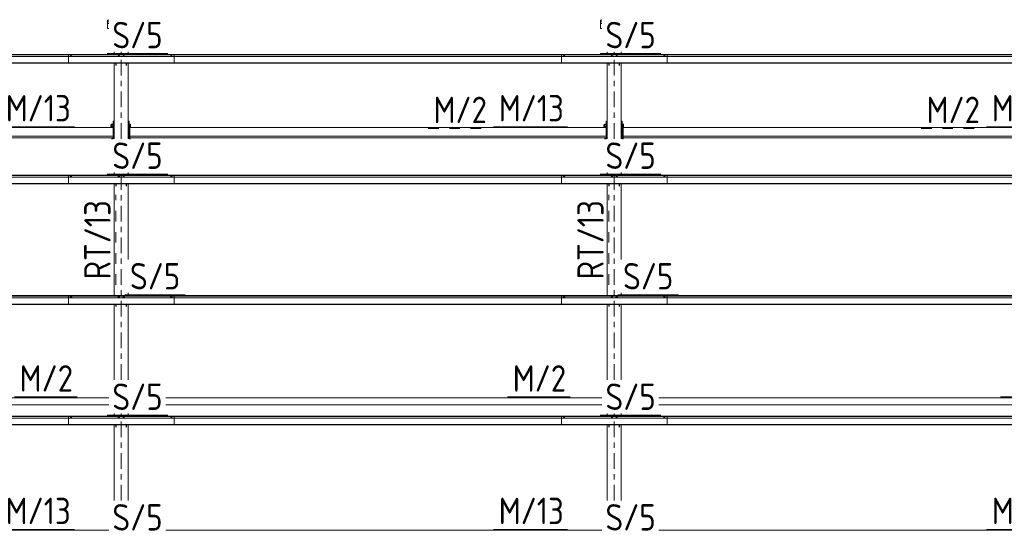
# Model space of a CAD drawing. Header units: millimetres. Extents: x -76 to 1111, y -178 to 661.
# Tile 82 of 91: x 468 to 580, y 452 to 510. Entities that reach past the tile are written whole.
import ezdxf

# ---------------------------------------------------------------- set-up
doc = ezdxf.new("R2010")
doc.units = ezdxf.units.MM
doc.header["$LTSCALE"] = 0.6
for name, pattern in [('XKITLINE00', [0]), ('XKITLINE02', [4, 2, -2]), ('XKITLINE03', [6, 3, -1, 1, -1])]:
    doc.linetypes.add(name, pattern=pattern)
for name, color, linetype, lineweight in [('Bolt', 7, 'Continuous', 0), ('Part', 2, 'Continuous', 0), ('PartMark', 3, 'Continuous', 0), ('S-GRID', 1, 'Continuous', 0)]:
    doc.layers.add(name, color=color, linetype=linetype, lineweight=lineweight)
doc.styles.add('ISOCPEUR', font='ISOCPEUR.TTF')

msp = doc.modelspace()

# ---------------------------------------------------------------- linework, layer by layer
at = {"layer": 'Bolt', "color": 3, "linetype": 'XKITLINE00', "lineweight": 0}
for p, q in [((473.71, 506.21), (473.65, 506.19)), ((473.65, 506.19), (473.65, 506.18)), ((473.71, 506.28), (473.7, 506.27)), ((473.7, 506.27), (473.7, 506.21)), ((473.73, 506.28), (473.71, 506.28)), ((473.82, 506.21), (473.71, 506.21)), ((473.71, 506.21), (473.71, 506.18)), ((473.76, 506.29), (473.73, 506.28)), ((473.79, 506.28), (473.76, 506.29)), ((473.82, 506.28), (473.79, 506.28)), ((473.82, 506.27), (473.82, 506.28)), ((473.82, 506.21), (473.82, 506.27)), ((473.87, 506.19), (473.82, 506.21)), ((473.82, 506.21), (473.82, 506.18)), ((473.87, 506.18), (473.87, 506.19)), ((479.13, 506.21), (479.08, 506.19)), ((479.08, 506.19), (479.08, 506.18)), ((479.14, 506.28), (479.13, 506.27)), ((479.13, 506.21), (479.13, 506.27)), ((479.24, 506.21), (479.13, 506.21)), ((479.13, 506.21), (479.13, 506.18)), ((479.16, 506.28), (479.14, 506.28)), ((479.19, 506.29), (479.16, 506.28)), ((479.22, 506.28), (479.19, 506.29)), ((479.24, 506.28), (479.22, 506.28)), ((479.25, 506.27), (479.24, 506.28)), ((479.3, 506.19), (479.24, 506.21)), ((479.24, 506.21), (479.24, 506.18)), ((479.25, 506.21), (479.25, 506.27)), ((479.3, 506.18), (479.3, 506.19)), ((479.68, 506.21), (479.63, 506.19)), ((479.63, 506.19), (479.63, 506.18)), ((479.69, 506.28), (479.68, 506.27)), ((479.68, 506.21), (479.68, 506.27)), ((479.79, 506.21), (479.68, 506.21)), ((479.68, 506.21), (479.68, 506.18)), ((479.71, 506.28), (479.69, 506.28)), ((479.74, 506.29), (479.71, 506.28)), ((479.77, 506.28), (479.74, 506.29)), ((479.79, 506.28), (479.77, 506.28)), ((479.8, 506.27), (479.79, 506.28)), ((479.85, 506.19), (479.79, 506.21)), ((479.79, 506.21), (479.79, 506.18)), ((479.8, 506.21), (479.8, 506.27)), ((479.85, 506.18), (479.85, 506.19)), ((485.11, 506.21), (485.05, 506.19)), ((485.05, 506.19), (485.05, 506.18)), ((485.11, 506.28), (485.1, 506.27)), ((485.1, 506.27), (485.1, 506.21)), ((485.13, 506.28), (485.11, 506.28)), ((485.22, 506.21), (485.11, 506.21)), ((485.11, 506.21), (485.11, 506.18)), ((485.16, 506.29), (485.13, 506.28)), ((485.19, 506.28), (485.16, 506.29)), ((485.22, 506.28), (485.19, 506.28)), ((485.22, 506.27), (485.22, 506.28)), ((485.22, 506.21), (485.22, 506.27)), ((485.27, 506.19), (485.22, 506.21)), ((485.22, 506.21), (485.22, 506.18)), ((485.27, 506.18), (485.27, 506.19)), ((529.71, 506.21), (529.65, 506.19)), ((529.65, 506.19), (529.65, 506.18)), ((529.71, 506.28), (529.7, 506.27)), ((529.7, 506.27), (529.7, 506.21)), ((529.73, 506.28), (529.71, 506.28)), ((529.82, 506.21), (529.71, 506.21)), ((529.71, 506.21), (529.71, 506.18)), ((529.76, 506.29), (529.73, 506.28)), ((529.79, 506.28), (529.76, 506.29)), ((529.82, 506.28), (529.79, 506.28)), ((529.82, 506.27), (529.82, 506.28)), ((529.82, 506.21), (529.82, 506.27)), ((529.87, 506.19), (529.82, 506.21)), ((529.82, 506.21), (529.82, 506.18)), ((529.87, 506.18), (529.87, 506.19)), ((535.13, 506.21), (535.08, 506.19)), ((535.08, 506.19), (535.08, 506.18)), ((535.14, 506.28), (535.13, 506.27)), ((535.13, 506.21), (535.13, 506.27)), ((535.24, 506.21), (535.13, 506.21)), ((535.13, 506.21), (535.13, 506.18)), ((535.16, 506.28), (535.14, 506.28)), ((535.19, 506.29), (535.16, 506.28)), ((535.22, 506.28), (535.19, 506.29)), ((535.24, 506.28), (535.22, 506.28)), ((535.25, 506.27), (535.24, 506.28)), ((535.3, 506.19), (535.24, 506.21)), ((535.24, 506.21), (535.24, 506.18)), ((535.25, 506.21), (535.25, 506.27)), ((535.3, 506.18), (535.3, 506.19)), ((535.68, 506.21), (535.63, 506.19)), ((535.63, 506.19), (535.63, 506.18)), ((535.69, 506.28), (535.68, 506.27)), ((535.68, 506.21), (535.68, 506.27)), ((535.79, 506.21), (535.68, 506.21)), ((535.68, 506.21), (535.68, 506.18)), ((535.71, 506.28), (535.69, 506.28)), ((535.74, 506.29), (535.71, 506.28)), ((535.77, 506.28), (535.74, 506.29)), ((535.79, 506.28), (535.77, 506.28)), ((535.8, 506.27), (535.79, 506.28)), ((535.85, 506.19), (535.79, 506.21)), ((535.79, 506.21), (535.79, 506.18)), ((535.8, 506.21), (535.8, 506.27)), ((535.85, 506.18), (535.85, 506.19)), ((541.11, 506.21), (541.05, 506.19)), ((541.05, 506.19), (541.05, 506.18)), ((541.11, 506.28), (541.1, 506.27)), ((541.1, 506.27), (541.1, 506.21)), ((541.13, 506.28), (541.11, 506.28)), ((541.22, 506.21), (541.11, 506.21)), ((541.11, 506.21), (541.11, 506.18)), ((541.16, 506.29), (541.13, 506.28)), ((541.19, 506.28), (541.16, 506.29)), ((541.22, 506.28), (541.19, 506.28)), ((541.22, 506.27), (541.22, 506.28)), ((541.22, 506.21), (541.22, 506.27)), ((541.27, 506.19), (541.22, 506.21)), ((541.22, 506.21), (541.22, 506.18)), ((541.27, 506.18), (541.27, 506.19)), ((478.29, 498.44), (478.29, 498.44)), ((478.29, 498.44), (478.29, 498.25)), ((478.29, 498.44), (478.37, 498.44)), ((478.29, 498.25), (478.37, 498.25)), ((478.37, 498.51), (478.37, 498.17)), ((478.37, 498.51), (478.53, 498.51)), ((478.37, 498.46), (478.53, 498.46)), ((478.37, 498.29), (478.53, 498.29)), ((478.37, 498.17), (478.53, 498.17)), ((478.53, 498.52), (478.53, 498.52)), ((478.53, 498.52), (478.53, 498.16)), ((478.53, 498.52), (478.56, 498.52)), ((478.53, 498.16), (478.56, 498.16)), ((480.26, 498.44), (480.26, 498.44)), ((480.26, 498.32), (480.26, 498.32)), ((480.26, 498.25), (480.26, 498.25)), ((480.26, 498.12), (480.26, 498.12)), ((480.36, 498.52), (480.39, 498.52)), ((480.36, 498.16), (480.39, 498.16)), ((480.39, 498.52), (480.39, 498.16)), ((480.39, 498.51), (480.52, 498.51)), ((480.39, 498.46), (480.52, 498.46)), ((480.39, 498.29), (480.52, 498.29)), ((480.39, 498.17), (480.52, 498.17)), ((480.52, 498.51), (480.52, 498.17)), ((534.29, 498.44), (534.29, 498.44)), ((534.29, 498.44), (534.29, 498.25)), ((534.29, 498.44), (534.37, 498.44)), ((534.29, 498.25), (534.37, 498.25)), ((534.37, 498.51), (534.37, 498.17)), ((534.37, 498.51), (534.53, 498.51)), ((534.37, 498.46), (534.53, 498.46)), ((534.37, 498.29), (534.53, 498.29)), ((534.37, 498.17), (534.53, 498.17)), ((534.53, 498.52), (534.53, 498.52)), ((534.53, 498.52), (534.53, 498.16)), ((534.53, 498.52), (534.56, 498.52)), ((534.53, 498.16), (534.56, 498.16)), ((536.26, 498.44), (536.26, 498.44)), ((536.26, 498.32), (536.26, 498.32)), ((536.26, 498.25), (536.26, 498.25)), ((536.26, 498.12), (536.26, 498.12)), ((536.36, 498.52), (536.39, 498.52)), ((536.36, 498.16), (536.39, 498.16)), ((536.39, 498.52), (536.39, 498.16)), ((536.39, 498.51), (536.52, 498.51)), ((536.39, 498.46), (536.52, 498.46)), ((536.39, 498.29), (536.52, 498.29)), ((536.39, 498.17), (536.52, 498.17)), ((536.52, 498.51), (536.52, 498.17)), ((478.37, 496.85), (478.37, 496.82)), ((478.37, 496.85), (478.53, 496.85)), ((478.53, 496.86), (478.53, 496.86)), ((478.53, 496.86), (478.53, 496.82)), ((478.53, 496.86), (478.56, 496.86)), ((480.26, 496.92), (480.26, 496.92)), ((480.36, 496.86), (480.39, 496.86)), ((480.39, 496.86), (480.39, 496.82)), ((480.39, 496.85), (480.52, 496.85)), ((480.52, 496.85), (480.52, 496.82)), ((534.37, 496.85), (534.37, 496.82)), ((534.37, 496.85), (534.53, 496.85)), ((534.53, 496.86), (534.53, 496.86)), ((534.53, 496.86), (534.53, 496.82)), ((534.53, 496.86), (534.56, 496.86)), ((536.26, 496.92), (536.26, 496.92)), ((536.36, 496.86), (536.39, 496.86)), ((536.39, 496.86), (536.39, 496.82)), ((536.39, 496.85), (536.52, 496.85)), ((536.52, 496.85), (536.52, 496.82)), ((473.71, 492.52), (473.65, 492.5)), ((473.65, 492.5), (473.65, 492.48)), ((473.71, 492.59), (473.7, 492.58)), ((473.7, 492.58), (473.7, 492.52)), ((473.73, 492.59), (473.71, 492.59)), ((473.82, 492.52), (473.71, 492.52)), ((473.71, 492.52), (473.71, 492.48)), ((473.76, 492.59), (473.73, 492.59)), ((473.79, 492.59), (473.76, 492.59)), ((473.82, 492.59), (473.79, 492.59)), ((473.82, 492.58), (473.82, 492.59)), ((473.82, 492.52), (473.82, 492.58)), ((473.87, 492.5), (473.82, 492.52)), ((473.82, 492.52), (473.82, 492.48)), ((473.87, 492.48), (473.87, 492.5)), ((479.13, 492.52), (479.08, 492.5)), ((479.08, 492.5), (479.08, 492.48)), ((479.14, 492.59), (479.13, 492.58)), ((479.13, 492.52), (479.13, 492.58)), ((479.24, 492.52), (479.13, 492.52)), ((479.13, 492.52), (479.13, 492.48)), ((479.16, 492.59), (479.14, 492.59)), ((479.19, 492.59), (479.16, 492.59)), ((479.22, 492.59), (479.19, 492.59)), ((479.24, 492.59), (479.22, 492.59)), ((479.25, 492.58), (479.24, 492.59)), ((479.3, 492.5), (479.24, 492.52)), ((479.24, 492.52), (479.24, 492.48)), ((479.25, 492.52), (479.25, 492.58)), ((479.3, 492.48), (479.3, 492.5)), ((479.68, 492.52), (479.63, 492.5)), ((479.63, 492.5), (479.63, 492.48)), ((479.69, 492.59), (479.68, 492.58)), ((479.68, 492.52), (479.68, 492.58)), ((479.79, 492.52), (479.68, 492.52)), ((479.68, 492.52), (479.68, 492.48)), ((479.71, 492.59), (479.69, 492.59)), ((479.74, 492.59), (479.71, 492.59)), ((479.77, 492.59), (479.74, 492.59)), ((479.79, 492.59), (479.77, 492.59)), ((479.8, 492.58), (479.79, 492.59)), ((479.85, 492.5), (479.79, 492.52)), ((479.79, 492.52), (479.79, 492.48)), ((479.8, 492.52), (479.8, 492.58)), ((479.85, 492.48), (479.85, 492.5)), ((485.11, 492.52), (485.05, 492.5)), ((485.05, 492.5), (485.05, 492.48)), ((485.11, 492.59), (485.1, 492.58)), ((485.1, 492.58), (485.1, 492.52)), ((485.13, 492.59), (485.11, 492.59)), ((485.22, 492.52), (485.11, 492.52)), ((485.11, 492.52), (485.11, 492.48)), ((485.16, 492.59), (485.13, 492.59)), ((485.19, 492.59), (485.16, 492.59)), ((485.22, 492.59), (485.19, 492.59)), ((485.22, 492.58), (485.22, 492.59)), ((485.22, 492.52), (485.22, 492.58)), ((485.27, 492.5), (485.22, 492.52)), ((485.22, 492.52), (485.22, 492.48)), ((485.27, 492.48), (485.27, 492.5)), ((529.71, 492.52), (529.65, 492.5)), ((529.65, 492.5), (529.65, 492.48)), ((529.71, 492.59), (529.7, 492.58)), ((529.7, 492.58), (529.7, 492.52)), ((529.73, 492.59), (529.71, 492.59)), ((529.82, 492.52), (529.71, 492.52)), ((529.71, 492.52), (529.71, 492.48)), ((529.76, 492.59), (529.73, 492.59)), ((529.79, 492.59), (529.76, 492.59)), ((529.82, 492.59), (529.79, 492.59)), ((529.82, 492.58), (529.82, 492.59)), ((529.82, 492.52), (529.82, 492.58)), ((529.87, 492.5), (529.82, 492.52)), ((529.82, 492.52), (529.82, 492.48)), ((529.87, 492.48), (529.87, 492.5)), ((535.13, 492.52), (535.08, 492.5)), ((535.08, 492.5), (535.08, 492.48)), ((535.14, 492.59), (535.13, 492.58)), ((535.13, 492.52), (535.13, 492.58)), ((535.24, 492.52), (535.13, 492.52)), ((535.13, 492.52), (535.13, 492.48)), ((535.16, 492.59), (535.14, 492.59)), ((535.19, 492.59), (535.16, 492.59)), ((535.22, 492.59), (535.19, 492.59)), ((535.24, 492.59), (535.22, 492.59)), ((535.25, 492.58), (535.24, 492.59)), ((535.3, 492.5), (535.24, 492.52)), ((535.24, 492.52), (535.24, 492.48)), ((535.25, 492.52), (535.25, 492.58)), ((535.3, 492.48), (535.3, 492.5)), ((535.68, 492.52), (535.63, 492.5)), ((535.63, 492.5), (535.63, 492.48)), ((535.69, 492.59), (535.68, 492.58)), ((535.68, 492.52), (535.68, 492.58)), ((535.79, 492.52), (535.68, 492.52)), ((535.68, 492.52), (535.68, 492.48)), ((535.71, 492.59), (535.69, 492.59)), ((535.74, 492.59), (535.71, 492.59)), ((535.77, 492.59), (535.74, 492.59)), ((535.79, 492.59), (535.77, 492.59)), ((535.8, 492.58), (535.79, 492.59)), ((535.85, 492.5), (535.79, 492.52)), ((535.79, 492.52), (535.79, 492.48)), ((535.8, 492.52), (535.8, 492.58)), ((535.85, 492.48), (535.85, 492.5)), ((541.11, 492.52), (541.05, 492.5)), ((541.05, 492.5), (541.05, 492.48)), ((541.11, 492.59), (541.1, 492.58)), ((541.1, 492.58), (541.1, 492.52)), ((541.13, 492.59), (541.11, 492.59)), ((541.22, 492.52), (541.11, 492.52)), ((541.11, 492.52), (541.11, 492.48)), ((541.16, 492.59), (541.13, 492.59)), ((541.19, 492.59), (541.16, 492.59)), ((541.22, 492.59), (541.19, 492.59)), ((541.22, 492.58), (541.22, 492.59)), ((541.22, 492.52), (541.22, 492.58)), ((541.27, 492.5), (541.22, 492.52)), ((541.22, 492.52), (541.22, 492.48)), ((541.27, 492.48), (541.27, 492.5)), ((473.71, 478.83), (473.65, 478.81)), ((473.65, 478.81), (473.65, 478.79)), ((473.71, 478.89), (473.7, 478.88)), ((473.7, 478.88), (473.7, 478.82)), ((473.73, 478.9), (473.71, 478.89)), ((473.82, 478.83), (473.71, 478.83)), ((473.71, 478.83), (473.71, 478.79)), ((473.76, 478.9), (473.73, 478.9)), ((473.79, 478.9), (473.76, 478.9)), ((473.82, 478.89), (473.79, 478.9)), ((473.82, 478.88), (473.82, 478.89)), ((473.82, 478.82), (473.82, 478.88)), ((473.87, 478.81), (473.82, 478.83)), ((473.82, 478.83), (473.82, 478.79)), ((473.87, 478.79), (473.87, 478.81)), ((479.13, 478.83), (479.08, 478.81)), ((479.08, 478.81), (479.08, 478.79)), ((479.14, 478.89), (479.13, 478.88)), ((479.13, 478.82), (479.13, 478.88)), ((479.24, 478.83), (479.13, 478.83)), ((479.13, 478.83), (479.13, 478.79)), ((479.16, 478.9), (479.14, 478.89)), ((479.19, 478.9), (479.16, 478.9)), ((479.22, 478.9), (479.19, 478.9)), ((479.24, 478.89), (479.22, 478.9)), ((479.25, 478.88), (479.24, 478.89)), ((479.3, 478.81), (479.24, 478.83)), ((479.24, 478.83), (479.24, 478.79)), ((479.25, 478.82), (479.25, 478.88)), ((479.3, 478.79), (479.3, 478.81)), ((479.68, 478.83), (479.63, 478.81)), ((479.63, 478.81), (479.63, 478.79)), ((479.69, 478.89), (479.68, 478.88)), ((479.68, 478.82), (479.68, 478.88)), ((479.79, 478.83), (479.68, 478.83)), ((479.68, 478.83), (479.68, 478.79)), ((479.71, 478.9), (479.69, 478.89)), ((479.74, 478.9), (479.71, 478.9)), ((479.77, 478.9), (479.74, 478.9)), ((479.79, 478.89), (479.77, 478.9)), ((479.8, 478.88), (479.79, 478.89)), ((479.85, 478.81), (479.79, 478.83)), ((479.79, 478.83), (479.79, 478.79)), ((479.8, 478.82), (479.8, 478.88)), ((479.85, 478.79), (479.85, 478.81)), ((485.11, 478.83), (485.05, 478.81)), ((485.05, 478.81), (485.05, 478.79)), ((485.11, 478.89), (485.1, 478.88)), ((485.1, 478.88), (485.1, 478.82)), ((485.13, 478.9), (485.11, 478.89)), ((485.22, 478.83), (485.11, 478.83)), ((485.11, 478.83), (485.11, 478.79)), ((485.16, 478.9), (485.13, 478.9)), ((485.19, 478.9), (485.16, 478.9)), ((485.22, 478.89), (485.19, 478.9)), ((485.22, 478.88), (485.22, 478.89)), ((485.22, 478.82), (485.22, 478.88)), ((485.27, 478.81), (485.22, 478.83)), ((485.22, 478.83), (485.22, 478.79)), ((485.27, 478.79), (485.27, 478.81)), ((529.71, 478.83), (529.65, 478.81)), ((529.65, 478.81), (529.65, 478.79)), ((529.71, 478.89), (529.7, 478.88)), ((529.7, 478.88), (529.7, 478.82)), ((529.73, 478.9), (529.71, 478.89)), ((529.82, 478.83), (529.71, 478.83)), ((529.71, 478.83), (529.71, 478.79)), ((529.76, 478.9), (529.73, 478.9)), ((529.79, 478.9), (529.76, 478.9)), ((529.82, 478.89), (529.79, 478.9)), ((529.82, 478.88), (529.82, 478.89)), ((529.82, 478.82), (529.82, 478.88)), ((529.87, 478.81), (529.82, 478.83)), ((529.82, 478.83), (529.82, 478.79)), ((529.87, 478.79), (529.87, 478.81)), ((535.13, 478.83), (535.08, 478.81)), ((535.08, 478.81), (535.08, 478.79)), ((535.14, 478.89), (535.13, 478.88)), ((535.13, 478.82), (535.13, 478.88)), ((535.24, 478.83), (535.13, 478.83)), ((535.13, 478.83), (535.13, 478.79)), ((535.16, 478.9), (535.14, 478.89)), ((535.19, 478.9), (535.16, 478.9)), ((535.22, 478.9), (535.19, 478.9)), ((535.24, 478.89), (535.22, 478.9)), ((535.25, 478.88), (535.24, 478.89)), ((535.3, 478.81), (535.24, 478.83)), ((535.24, 478.83), (535.24, 478.79)), ((535.25, 478.82), (535.25, 478.88)), ((535.3, 478.79), (535.3, 478.81)), ((535.68, 478.83), (535.63, 478.81)), ((535.63, 478.81), (535.63, 478.79)), ((535.69, 478.89), (535.68, 478.88)), ((535.68, 478.82), (535.68, 478.88)), ((535.79, 478.83), (535.68, 478.83)), ((535.68, 478.83), (535.68, 478.79)), ((535.71, 478.9), (535.69, 478.89)), ((535.74, 478.9), (535.71, 478.9)), ((535.77, 478.9), (535.74, 478.9)), ((535.79, 478.89), (535.77, 478.9)), ((535.8, 478.88), (535.79, 478.89)), ((535.85, 478.81), (535.79, 478.83)), ((535.79, 478.83), (535.79, 478.79)), ((535.8, 478.82), (535.8, 478.88)), ((535.85, 478.79), (535.85, 478.81)), ((541.11, 478.83), (541.05, 478.81)), ((541.05, 478.81), (541.05, 478.79)), ((541.11, 478.89), (541.1, 478.88)), ((541.1, 478.88), (541.1, 478.82)), ((541.13, 478.9), (541.11, 478.89)), ((541.22, 478.83), (541.11, 478.83)), ((541.11, 478.83), (541.11, 478.79)), ((541.16, 478.9), (541.13, 478.9)), ((541.19, 478.9), (541.16, 478.9)), ((541.22, 478.89), (541.19, 478.9)), ((541.22, 478.88), (541.22, 478.89)), ((541.22, 478.82), (541.22, 478.88)), ((541.27, 478.81), (541.22, 478.83)), ((541.22, 478.83), (541.22, 478.79)), ((541.27, 478.79), (541.27, 478.81)), ((473.73, 465.2), (473.71, 465.2)), ((473.76, 465.2), (473.73, 465.2)), ((473.79, 465.2), (473.76, 465.2)), ((473.82, 465.2), (473.79, 465.2)), ((479.16, 465.2), (479.14, 465.2)), ((479.19, 465.2), (479.16, 465.2)), ((479.22, 465.2), (479.19, 465.2)), ((479.24, 465.2), (479.22, 465.2)), ((479.71, 465.2), (479.69, 465.2)), ((479.74, 465.2), (479.71, 465.2)), ((479.77, 465.2), (479.74, 465.2)), ((479.79, 465.2), (479.77, 465.2)), ((485.13, 465.2), (485.11, 465.2)), ((485.16, 465.2), (485.13, 465.2)), ((485.19, 465.2), (485.16, 465.2)), ((485.22, 465.2), (485.19, 465.2)), ((529.73, 465.2), (529.71, 465.2)), ((529.76, 465.2), (529.73, 465.2)), ((529.79, 465.2), (529.76, 465.2)), ((529.82, 465.2), (529.79, 465.2)), ((535.16, 465.2), (535.14, 465.2)), ((535.19, 465.2), (535.16, 465.2)), ((535.22, 465.2), (535.19, 465.2)), ((535.24, 465.2), (535.22, 465.2)), ((535.71, 465.2), (535.69, 465.2)), ((535.74, 465.2), (535.71, 465.2)), ((535.77, 465.2), (535.74, 465.2)), ((535.79, 465.2), (535.77, 465.2)), ((541.13, 465.2), (541.11, 465.2)), ((541.16, 465.2), (541.13, 465.2)), ((541.19, 465.2), (541.16, 465.2)), ((541.22, 465.2), (541.19, 465.2)), ((473.71, 465.13), (473.65, 465.11)), ((473.65, 465.11), (473.65, 465.09)), ((473.71, 465.2), (473.7, 465.19)), ((473.7, 465.19), (473.7, 465.13)), ((473.82, 465.13), (473.71, 465.13)), ((473.71, 465.13), (473.71, 465.09)), ((473.82, 465.19), (473.82, 465.2)), ((473.82, 465.13), (473.82, 465.19)), ((473.87, 465.11), (473.82, 465.13)), ((473.82, 465.13), (473.82, 465.09)), ((473.87, 465.09), (473.87, 465.11)), ((479.13, 465.13), (479.08, 465.11)), ((479.08, 465.11), (479.08, 465.09)), ((479.14, 465.2), (479.13, 465.19)), ((479.13, 465.13), (479.13, 465.19)), ((479.24, 465.13), (479.13, 465.13)), ((479.13, 465.13), (479.13, 465.09)), ((479.25, 465.19), (479.24, 465.2)), ((479.3, 465.11), (479.24, 465.13)), ((479.24, 465.13), (479.24, 465.09)), ((479.25, 465.13), (479.25, 465.19)), ((479.3, 465.09), (479.3, 465.11)), ((479.68, 465.13), (479.63, 465.11)), ((479.63, 465.11), (479.63, 465.09)), ((479.69, 465.2), (479.68, 465.19)), ((479.68, 465.13), (479.68, 465.19)), ((479.79, 465.13), (479.68, 465.13)), ((479.68, 465.13), (479.68, 465.09)), ((479.8, 465.19), (479.79, 465.2)), ((479.85, 465.11), (479.79, 465.13)), ((479.79, 465.13), (479.79, 465.09)), ((479.8, 465.13), (479.8, 465.19)), ((479.85, 465.09), (479.85, 465.11)), ((485.11, 465.13), (485.05, 465.11)), ((485.05, 465.11), (485.05, 465.09)), ((485.11, 465.2), (485.1, 465.19)), ((485.1, 465.19), (485.1, 465.13)), ((485.22, 465.13), (485.11, 465.13)), ((485.11, 465.13), (485.11, 465.09)), ((485.22, 465.19), (485.22, 465.2)), ((485.22, 465.13), (485.22, 465.19)), ((485.27, 465.11), (485.22, 465.13)), ((485.22, 465.13), (485.22, 465.09)), ((485.27, 465.09), (485.27, 465.11)), ((529.71, 465.13), (529.65, 465.11)), ((529.65, 465.11), (529.65, 465.09)), ((529.71, 465.2), (529.7, 465.19)), ((529.7, 465.19), (529.7, 465.13)), ((529.82, 465.13), (529.71, 465.13)), ((529.71, 465.13), (529.71, 465.09)), ((529.82, 465.19), (529.82, 465.2)), ((529.82, 465.13), (529.82, 465.19)), ((529.87, 465.11), (529.82, 465.13)), ((529.82, 465.13), (529.82, 465.09)), ((529.87, 465.09), (529.87, 465.11)), ((535.13, 465.13), (535.08, 465.11)), ((535.08, 465.11), (535.08, 465.09)), ((535.14, 465.2), (535.13, 465.19)), ((535.13, 465.13), (535.13, 465.19)), ((535.24, 465.13), (535.13, 465.13)), ((535.13, 465.13), (535.13, 465.09)), ((535.25, 465.19), (535.24, 465.2)), ((535.3, 465.11), (535.24, 465.13)), ((535.24, 465.13), (535.24, 465.09)), ((535.25, 465.13), (535.25, 465.19)), ((535.3, 465.09), (535.3, 465.11)), ((535.68, 465.13), (535.63, 465.11)), ((535.63, 465.11), (535.63, 465.09)), ((535.69, 465.2), (535.68, 465.19)), ((535.68, 465.13), (535.68, 465.19)), ((535.79, 465.13), (535.68, 465.13)), ((535.68, 465.13), (535.68, 465.09)), ((535.8, 465.19), (535.79, 465.2)), ((535.85, 465.11), (535.79, 465.13)), ((535.79, 465.13), (535.79, 465.09)), ((535.8, 465.13), (535.8, 465.19)), ((535.85, 465.09), (535.85, 465.11)), ((541.11, 465.13), (541.05, 465.11)), ((541.05, 465.11), (541.05, 465.09)), ((541.11, 465.2), (541.1, 465.19)), ((541.1, 465.19), (541.1, 465.13)), ((541.22, 465.13), (541.11, 465.13)), ((541.11, 465.13), (541.11, 465.09)), ((541.22, 465.19), (541.22, 465.2)), ((541.22, 465.13), (541.22, 465.19)), ((541.27, 465.11), (541.22, 465.13)), ((541.22, 465.13), (541.22, 465.09)), ((541.27, 465.09), (541.27, 465.11))]:
    msp.add_line(p, q, dxfattribs=at)
at = {"layer": 'Part', "color": 2, "linetype": 'XKITLINE00', "lineweight": 0}
for p, q in [((478.06, 510.31), (477.91, 510.31)), ((477.91, 510.31), (477.91, 510.11)), ((478.06, 510.11), (477.91, 510.11)), ((477.91, 510.11), (477.91, 509.36)), ((477.91, 510.11), (478.06, 510.11)), ((534.06, 510.31), (533.91, 510.31)), ((533.91, 510.31), (533.91, 510.11)), ((533.91, 510.11), (534.06, 510.11)), ((534.06, 510.11), (533.91, 510.11)), ((533.91, 510.11), (533.91, 509.36)), ((477.91, 509.92), (478.06, 509.92)), ((477.91, 509.36), (478.06, 509.36)), ((533.91, 509.92), (534.06, 509.92)), ((533.91, 509.36), (534.06, 509.36)), ((478.66, 506.42), (478.66, 506.72)), ((480.26, 506.42), (480.26, 506.72)), ((534.66, 506.42), (534.66, 506.72)), ((536.26, 506.42), (536.26, 506.72)), ((417.46, 506.42), (485.46, 506.42)), ((417.46, 506.4), (485.46, 506.4)), ((417.46, 506.37), (485.46, 506.37)), ((417.46, 506.18), (485.46, 506.18)), ((473.46, 506.42), (473.46, 505.42)), ((473.46, 506.42), (541.46, 506.42)), ((473.46, 506.4), (541.46, 506.4)), ((473.46, 506.37), (541.46, 506.37)), ((473.46, 506.18), (541.46, 506.18)), ((485.46, 505.42), (485.46, 506.42)), ((529.46, 506.42), (529.46, 505.42)), ((529.46, 506.42), (586.86, 506.42)), ((529.46, 506.4), (586.86, 506.4)), ((529.46, 506.37), (586.86, 506.37)), ((529.46, 506.18), (586.86, 506.18)), ((541.46, 505.42), (541.46, 506.42)), ((417.46, 505.45), (485.46, 505.45)), ((417.46, 505.42), (485.46, 505.42)), ((473.46, 505.45), (541.46, 505.45)), ((473.46, 505.42), (541.46, 505.42)), ((478.66, 496.82), (478.66, 505.42)), ((478.86, 505.15), (478.86, 505.42)), ((478.89, 505.15), (478.89, 505.42)), ((480.03, 505.15), (480.03, 505.42)), ((480.06, 505.15), (480.06, 505.42)), ((480.26, 496.82), (480.26, 505.42)), ((529.46, 505.45), (586.86, 505.45)), ((529.46, 505.42), (586.86, 505.42)), ((534.66, 496.82), (534.66, 505.42)), ((534.86, 505.15), (534.86, 505.42)), ((534.89, 505.15), (534.89, 505.42)), ((536.03, 505.15), (536.03, 505.42)), ((536.06, 505.15), (536.06, 505.42)), ((536.26, 496.82), (536.26, 505.42)), ((478.56, 498.11), (478.56, 498.84)), ((478.56, 498.84), (478.66, 498.84)), ((480.36, 498.84), (480.26, 498.84)), ((480.26, 498.84), (480.26, 496.82)), ((480.36, 496.82), (480.36, 498.84)), ((534.56, 498.11), (534.56, 498.84)), ((534.56, 498.84), (534.66, 498.84)), ((536.36, 498.84), (536.26, 498.84)), ((536.26, 498.84), (536.26, 496.82)), ((536.36, 496.82), (536.36, 498.84)), ((478.56, 498.11), (424.46, 498.11)), ((478.56, 497.13), (478.56, 498.11)), ((480.26, 497.92), (480.26, 497.92)), ((480.36, 497.92), (480.46, 497.92)), ((534.56, 498.11), (480.46, 498.11)), ((480.46, 496.93), (480.46, 498.11)), ((534.56, 497.13), (534.56, 498.11)), ((536.26, 497.92), (536.26, 497.92)), ((536.36, 497.92), (536.46, 497.92)), ((590.56, 498.11), (536.46, 498.11)), ((536.46, 496.93), (536.46, 498.11)), ((424.46, 497.13), (478.56, 497.13)), ((478.56, 496.93), (424.46, 496.93)), ((478.56, 497.13), (478.56, 496.82)), ((480.26, 497.12), (480.26, 497.12)), ((480.36, 497.12), (480.46, 497.12)), ((480.46, 497.13), (534.56, 497.13)), ((534.56, 496.93), (480.46, 496.93)), ((534.56, 497.13), (534.56, 496.82)), ((536.26, 497.12), (536.26, 497.12)), ((536.36, 497.12), (536.46, 497.12)), ((536.46, 497.13), (590.56, 497.13)), ((590.56, 496.93), (536.46, 496.93)), ((417.46, 492.72), (485.46, 492.72)), ((417.46, 492.7), (485.46, 492.7)), ((417.46, 492.68), (485.46, 492.68)), ((417.46, 492.48), (485.46, 492.48)), ((473.46, 492.72), (473.46, 491.73)), ((473.46, 492.72), (541.46, 492.72)), ((473.46, 492.7), (541.46, 492.7)), ((473.46, 492.68), (541.46, 492.68)), ((473.46, 492.48), (541.46, 492.48)), ((478.66, 492.72), (478.66, 493.02)), ((480.26, 492.72), (480.26, 493.02)), ((485.46, 491.73), (485.46, 492.72)), ((529.46, 492.72), (529.46, 491.73)), ((529.46, 492.72), (597.46, 492.72)), ((529.46, 492.7), (597.46, 492.7)), ((529.46, 492.68), (597.46, 492.68)), ((529.46, 492.48), (597.46, 492.48)), ((534.66, 492.72), (534.66, 493.02)), ((536.26, 492.72), (536.26, 493.02)), ((541.46, 491.73), (541.46, 492.72)), ((417.46, 491.76), (485.46, 491.76)), ((417.46, 491.73), (485.46, 491.73)), ((473.46, 491.76), (541.46, 491.76)), ((473.46, 491.73), (541.46, 491.73)), ((478.66, 490.27), (478.66, 491.73)), ((478.86, 491.46), (478.86, 491.73)), ((478.89, 491.46), (478.89, 491.73)), ((480.03, 491.46), (480.03, 491.73)), ((480.06, 491.46), (480.06, 491.73)), ((480.26, 483.13), (480.26, 491.73)), ((529.46, 491.76), (597.46, 491.76)), ((529.46, 491.73), (597.46, 491.73)), ((534.66, 479.03), (534.66, 491.73)), ((534.86, 491.46), (534.86, 491.73)), ((534.89, 491.46), (534.89, 491.73)), ((536.03, 491.46), (536.03, 491.73)), ((536.06, 491.46), (536.06, 491.73)), ((536.26, 483.13), (536.26, 491.73)), ((478.66, 480.45), (478.66, 490.27)), ((478.66, 479.03), (478.66, 480.45)), ((417.46, 479.03), (485.46, 479.03)), ((417.46, 479.01), (485.46, 479.01)), ((417.46, 478.98), (485.46, 478.98)), ((417.46, 478.79), (485.46, 478.79)), ((473.46, 479.03), (473.46, 478.03)), ((473.46, 479.03), (541.46, 479.03)), ((473.46, 479.01), (541.46, 479.01)), ((473.46, 478.98), (541.46, 478.98)), ((473.46, 478.79), (541.46, 478.79)), ((480.26, 479.03), (480.26, 479.33)), ((485.46, 478.03), (485.46, 479.03)), ((529.46, 479.03), (529.46, 478.03)), ((529.46, 479.03), (597.46, 479.03)), ((529.46, 479.01), (597.46, 479.01)), ((529.46, 478.98), (597.46, 478.98)), ((529.46, 478.79), (597.46, 478.79)), ((536.26, 479.03), (536.26, 479.33)), ((541.46, 478.03), (541.46, 479.03)), ((417.46, 478.06), (485.46, 478.06)), ((417.46, 478.03), (485.46, 478.03)), ((473.46, 478.06), (541.46, 478.06)), ((473.46, 478.03), (541.46, 478.03)), ((478.66, 469.44), (478.66, 478.03)), ((478.86, 477.77), (478.86, 478.03)), ((478.89, 477.77), (478.89, 478.03)), ((480.03, 477.77), (480.03, 478.03)), ((480.06, 477.77), (480.06, 478.03)), ((480.26, 469.44), (480.26, 478.03)), ((529.46, 478.06), (597.46, 478.06)), ((529.46, 478.03), (597.46, 478.03)), ((534.66, 469.44), (534.66, 478.03)), ((534.86, 477.77), (534.86, 478.03)), ((534.89, 477.77), (534.89, 478.03)), ((536.03, 477.77), (536.03, 478.03)), ((536.06, 477.77), (536.06, 478.03)), ((536.26, 469.44), (536.26, 478.03)), ((428.54, 467.42), (478.06, 467.42)), ((428.54, 466.62), (478.06, 466.62)), ((484.54, 467.42), (534.06, 467.42)), ((484.54, 466.62), (534.06, 466.62)), ((540.54, 467.42), (590.06, 467.42)), ((540.54, 466.62), (590.06, 466.62)), ((417.46, 465.34), (485.46, 465.34)), ((417.46, 465.32), (485.46, 465.32)), ((417.46, 465.29), (485.46, 465.29)), ((473.46, 465.34), (473.46, 464.34)), ((473.46, 465.34), (541.46, 465.34)), ((473.46, 465.32), (541.46, 465.32)), ((473.46, 465.29), (541.46, 465.29)), ((478.66, 465.34), (478.66, 465.64)), ((480.26, 465.34), (480.26, 465.64)), ((485.46, 464.34), (485.46, 465.34)), ((529.46, 465.34), (529.46, 464.34)), ((529.46, 465.34), (597.46, 465.34)), ((529.46, 465.32), (597.46, 465.32)), ((529.46, 465.29), (597.46, 465.29)), ((534.66, 465.34), (534.66, 465.64)), ((536.26, 465.34), (536.26, 465.64)), ((541.46, 464.34), (541.46, 465.34)), ((417.46, 465.09), (485.46, 465.09)), ((417.46, 464.37), (485.46, 464.37)), ((417.46, 464.34), (485.46, 464.34)), ((473.46, 465.09), (541.46, 465.09)), ((473.46, 464.37), (541.46, 464.37)), ((473.46, 464.34), (541.46, 464.34)), ((478.66, 455.74), (478.66, 464.34)), ((478.86, 464.07), (478.86, 464.34)), ((478.89, 464.07), (478.89, 464.34)), ((480.03, 464.07), (480.03, 464.34)), ((480.06, 464.07), (480.06, 464.34)), ((480.26, 455.74), (480.26, 464.34)), ((529.46, 465.09), (597.46, 465.09)), ((529.46, 464.37), (597.46, 464.37)), ((529.46, 464.34), (597.46, 464.34)), ((534.66, 455.74), (534.66, 464.34)), ((534.86, 464.07), (534.86, 464.34)), ((534.89, 464.07), (534.89, 464.34)), ((536.03, 464.07), (536.03, 464.34)), ((536.06, 464.07), (536.06, 464.34)), ((536.26, 455.74), (536.26, 464.34)), ((478.06, 452.37), (428.54, 452.37)), ((534.06, 452.37), (484.54, 452.37)), ((590.06, 452.37), (540.54, 452.37))]:
    msp.add_line(p, q, dxfattribs=at)
at = {"layer": 'PartMark', "color": 1, "linetype": 'XKITLINE00', "lineweight": 0}
for p, q in [((477.86, 506.52), (484.74, 506.52)), ((533.86, 506.52), (540.74, 506.52)), ((465.75, 498.21), (474.16, 498.21)), ((521.75, 498.21), (530.16, 498.21)), ((577.74, 498.21), (586.16, 498.21)), ((477.86, 492.82), (484.74, 492.82)), ((533.86, 492.82), (540.74, 492.82)), ((479.86, 479.13), (486.74, 479.13)), ((535.86, 479.13), (542.74, 479.13)), ((467.33, 467.52), (474.46, 467.52)), ((523.33, 467.52), (530.46, 467.52)), ((579.33, 467.52), (586.46, 467.52)), ((477.86, 465.44), (484.74, 465.44)), ((533.86, 465.44), (540.74, 465.44)), ((465.74, 452.47), (474.16, 452.47)), ((521.74, 452.47), (530.16, 452.47)), ((577.74, 452.47), (586.16, 452.47))]:
    msp.add_line(p, q, dxfattribs=at)
at = {"layer": 'PartMark', "color": 1, "linetype": 'XKITLINE02', "lineweight": 0}
for p, q in [((514.33, 498.02), (521.46, 498.02)), ((570.33, 498.02), (577.46, 498.02)), ((478.86, 480.25), (478.86, 490.47)), ((534.86, 480.25), (534.86, 490.47))]:
    msp.add_line(p, q, dxfattribs=at)
at = {"layer": 'S-GRID', "color": 1, "linetype": 'XKITLINE03', "lineweight": 0}
for p, q in [((479.46, 496.82), (479.46, 506.72)), ((535.46, 496.82), (535.46, 506.72)), ((479.46, 469.44), (479.46, 493.02)), ((535.46, 469.44), (535.46, 493.02)), ((479.46, 455.74), (479.46, 465.64)), ((535.46, 455.74), (535.46, 465.64))]:
    msp.add_line(p, q, dxfattribs=at)

# ---------------------------------------------------------------- texts
at = {"layer": 'PartMark', "color": 1, "style": 'ISOCPEUR', "width": 0.85}
for s, p in [('S/5', (478.46, 507.12)), ('S/5', (534.46, 507.12)), ('M/13', (466.35, 498.81)), ('M/2', (514.93, 498.62)), ('M/13', (522.35, 498.81)), ('M/2', (570.93, 498.62)), ('M/13', (578.34, 498.81)), ('S/5', (478.46, 493.42)), ('S/5', (534.46, 493.42)), ('S/5', (480.46, 479.73)), ('S/5', (536.46, 479.73)), ('M/2', (467.93, 468.12)), ('M/2', (523.93, 468.12)), ('S/5', (478.46, 466.04)), ('S/5', (534.46, 466.04)), ('M/13', (466.34, 453.07)), ('M/13', (522.34, 453.07)), ('M/13', (578.34, 453.07)), ('S/5', (478.46, 452.34)), ('S/5', (534.46, 452.34))]:
    msp.add_text(s, height=3, dxfattribs=at).set_placement(p)
for p in [(478.26, 480.85), (534.26, 480.85)]:
    msp.add_text('RT/13', height=3, rotation=90.0002, dxfattribs=at).set_placement(p)

doc.saveas('drawing.dxf')
